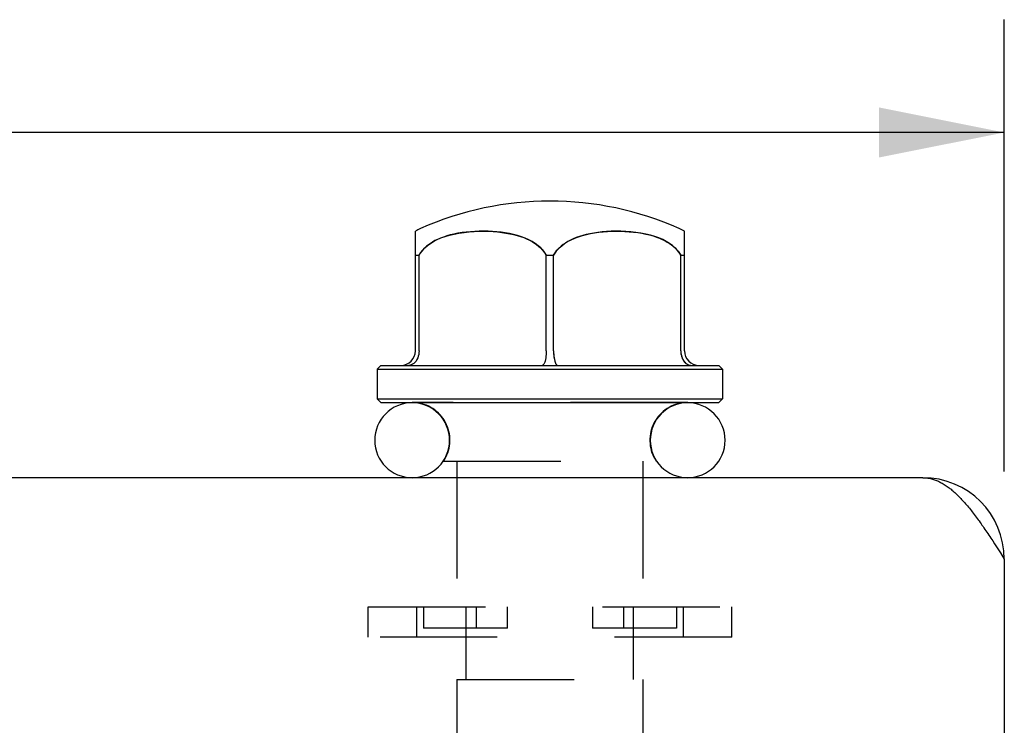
# Model space of a CAD drawing. Header units: inches. Extents: x 0 to 29.3, y 0 to 19.
# Tile 67 of 67: x 20 to 21.3, y 15.1 to 16.1. Entities that reach past the tile are written whole.
import ezdxf

# ---------------------------------------------------------------- set-up
doc = ezdxf.new("R2010")
doc.units = ezdxf.units.IN
doc.header["$LTSCALE"] = 1.612069
doc.header["$MEASUREMENT"] = 0
doc.linetypes.add('HIDDEN', pattern=[0.2, 0.1, -0.1])
doc.layers.get('0').update_dxf_attribs({"linetype": 'CONTINUOUS'})
for name, color, linetype in [('02___PRT_ALL_AXES', 7, 'CONTINUOUS'), ('DEFAULT_2', 8, 'HIDDEN'), ('DIMENSIONS', 7, 'CONTINUOUS')]:
    doc.layers.add(name, color=color, linetype=linetype)
doc.styles.get("Standard").update_dxf_attribs({"font": 'arial.ttf'})
doc.dimstyles.new('DIMSTYLE_1', dxfattribs={"dimtxt": 0.12931, "dimasz": 0.172414, "dimexe": 0.09, "dimexo": 0.07, "dimgap": 0.0375, "dimtad": 0, "dimtih": 1, "dimtoh": 1, "dimzin": 4, "dimdsep": 46, "dimtxsty": 'Standard', "dimblk": '_FILLED', "dimblk1": '_FILLED', "dimblk2": '_FILLED', "dimcen": 0.09, "dimazin": 1, "dimtfac": 1, "dimtofl": 0, "dimtmove": 0, "dimatfit": 3, "dimldrblk": '_FILLED', "dimfxl": 0, "dimtolj": 1, "dimtzin": 4, "dimarcsym": 0})

# ---------------------------------------------------------------- blocks, each defined once
blk = doc.blocks.new('_FILLED')
at = {"color": 0, "linetype": 'ByBlock'}
blk.add_solid([(0, 0), (-1, 0.2), (-1, -0.2)], dxfattribs=at)
blk = doc.blocks.new('*D11')
at = {"layer": 'DIMENSIONS', "color": 2, "linetype": 'Continuous'}
for p, q in [((15.8404, 15.4378), (15.8404, 16.0592)), ((21.3404, 15.4378), (21.3404, 16.0592)), ((15.8404, 15.904), (18.0544, 15.904)), ((21.3404, 15.904), (19.1264, 15.904))]:
    blk.add_line(p, q, dxfattribs=at)
at = {"layer": 'DIMENSIONS', "color": 2, "linetype": 'Continuous', "xscale": 0.1724137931, "yscale": 0.1724137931, "zscale": 0.1724137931, "rotation": 180}
blk.add_blockref('_FILLED', (15.8404, 15.904), dxfattribs=at)
at = {"layer": 'DIMENSIONS', "color": 2, "linetype": 'Continuous', "xscale": 0.1724137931, "yscale": 0.1724137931, "zscale": 0.1724137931}
blk.add_blockref('_FILLED', (21.3404, 15.904), dxfattribs=at)
at = {"layer": 'DIMENSIONS', "color": 2, "linetype": 'Continuous', "insert": (18.5904, 15.9686), "char_height": 0.12931, "width": 0.942668, "attachment_point": 2, "line_spacing_factor": 0.9}
blk.add_mtext('5.50 DOOR', dxfattribs=at)

msp = doc.modelspace()

# ---------------------------------------------------------------- linework, layer by layer
at = {"color": 7, "linetype": 'Continuous'}
for p, q in [((20.5304, 15.6036), (20.5304, 15.7681)), ((20.9004, 15.6036), (20.9004, 15.7681)), ((20.5304, 15.7352), (20.5354, 15.7352)), ((20.5354, 15.6036), (20.5354, 15.7352)), ((20.7104, 15.6036), (20.7104, 15.7352)), ((20.7104, 15.7352), (20.7204, 15.7352)), ((20.7204, 15.6036), (20.7204, 15.7352)), ((20.8954, 15.6036), (20.8954, 15.7352)), ((20.8954, 15.7352), (20.9004, 15.7352)), ((20.4829, 15.5836), (20.4779, 15.5786)), ((20.4779, 15.5786), (20.9529, 15.5786)), ((20.4829, 15.5836), (20.9479, 15.5836)), ((20.9479, 15.5836), (20.9529, 15.5786)), ((20.4779, 15.5376), (20.9529, 15.5376)), ((20.4829, 15.5326), (20.4779, 15.5376)), ((20.9479, 15.5326), (20.9529, 15.5376)), ((20.4829, 15.5326), (20.9479, 15.5326)), ((20.9049, 15.5321), (20.5259, 15.5321))]:
    msp.add_line(p, q, dxfattribs=at)
at = {"color": 3, "linetype": 'Continuous'}
for p, q in [((21.2284, 15.4291), (15.9524, 15.4291)), ((21.3244, 15.342), (21.3271, 15.3379)), ((21.3271, 15.3379), (21.3297, 15.3338)), ((21.3297, 15.3338), (21.3324, 15.3297)), ((21.3324, 15.3297), (21.3351, 15.3255)), ((21.3351, 15.3255), (21.3404, 15.3171)), ((21.3404, 15.3171), (21.3404, 14.9891))]:
    msp.add_line(p, q, dxfattribs=at)
at = {"color": 7, "linetype": 'Continuous'}
for points in [[(20.7104, 15.7352), (20.7083, 15.7386), (20.7057, 15.7419), (20.7027, 15.7451), (20.6992, 15.7481), (20.6953, 15.7511), (20.691, 15.7538), (20.6863, 15.7563), (20.6813, 15.7585), (20.6761, 15.7605), (20.6707, 15.7622), (20.6653, 15.7636), (20.6597, 15.7649), (20.654, 15.7659), (20.6482, 15.7667), (20.6423, 15.7673), (20.6364, 15.7677), (20.6304, 15.768), (20.6243, 15.7681), (20.6183, 15.7681), (20.6123, 15.7679), (20.6062, 15.7675), (20.6003, 15.767), (20.5945, 15.7662), (20.5888, 15.7654), (20.5834, 15.7643), (20.5782, 15.7631), (20.5734, 15.7617), (20.5689, 15.7602), (20.5647, 15.7586), (20.5609, 15.7569), (20.5573, 15.7552), (20.554, 15.7533), (20.551, 15.7514), (20.5482, 15.7494), (20.5457, 15.7474), (20.5433, 15.7452), (20.5411, 15.7429), (20.539, 15.7405), (20.5371, 15.7379), (20.5354, 15.7352)], [(20.8954, 15.7352), (20.8931, 15.7387), (20.8904, 15.7421), (20.8873, 15.7454), (20.8838, 15.7485), (20.8798, 15.7514), (20.8754, 15.7541), (20.8706, 15.7566), (20.8654, 15.7589), (20.8597, 15.761), (20.8537, 15.7628), (20.8472, 15.7643), (20.8405, 15.7656), (20.8335, 15.7666), (20.8265, 15.7674), (20.8196, 15.7678), (20.8128, 15.7681), (20.8062, 15.7681), (20.7997, 15.768), (20.7934, 15.7677), (20.7874, 15.7672), (20.7815, 15.7665), (20.7759, 15.7657), (20.7705, 15.7647), (20.7654, 15.7636), (20.7605, 15.7623), (20.7559, 15.7609), (20.7515, 15.7593), (20.7474, 15.7576), (20.7435, 15.7558), (20.7399, 15.7539), (20.7367, 15.7518), (20.7337, 15.7497), (20.731, 15.7476), (20.7285, 15.7454), (20.7262, 15.7431), (20.7241, 15.7406), (20.7222, 15.738), (20.7204, 15.7352)], [(20.5354, 15.6036), (20.5353, 15.6011), (20.5349, 15.5986), (20.5343, 15.5961), (20.5335, 15.5938), (20.5325, 15.5916), (20.5313, 15.5896), (20.5299, 15.5879), (20.5283, 15.5864), (20.5266, 15.5852), (20.5248, 15.5843), (20.523, 15.5838), (20.5211, 15.5836)], [(20.7104, 15.6036), (20.7104, 15.6011), (20.7102, 15.5986), (20.71, 15.5961), (20.7097, 15.5938), (20.7093, 15.5916), (20.7088, 15.5896), (20.7082, 15.5879), (20.7076, 15.5864), (20.7069, 15.5852), (20.7062, 15.5843), (20.7055, 15.5838), (20.7047, 15.5836)], [(20.7204, 15.6036), (20.7204, 15.6011), (20.7206, 15.5986), (20.7208, 15.5961), (20.7211, 15.5938), (20.7215, 15.5916), (20.722, 15.5896), (20.7226, 15.5879), (20.7232, 15.5864), (20.7239, 15.5852), (20.7246, 15.5843), (20.7253, 15.5838), (20.7261, 15.5836)], [(20.8954, 15.6036), (20.8955, 15.6011), (20.8959, 15.5986), (20.8965, 15.5961), (20.8973, 15.5938), (20.8983, 15.5916), (20.8995, 15.5896), (20.9009, 15.5879), (20.9025, 15.5864), (20.9042, 15.5852), (20.906, 15.5843), (20.9078, 15.5838), (20.9097, 15.5836)]]:
    msp.add_lwpolyline(points, dxfattribs=at)
at = {"color": 3, "linetype": 'Continuous'}
msp.add_lwpolyline([(21.2284, 15.4291), (21.2297, 15.4291), (21.2311, 15.429), (21.2324, 15.4289), (21.2337, 15.4288), (21.2351, 15.4286), (21.2364, 15.4284), (21.2377, 15.4282), (21.2391, 15.4279), (21.2404, 15.4275), (21.2417, 15.4272), (21.2431, 15.4268), (21.2444, 15.4263), (21.2457, 15.4258), (21.2471, 15.4253), (21.2484, 15.4247), (21.2497, 15.4241), (21.2511, 15.4235), (21.2524, 15.4228), (21.2537, 15.4221), (21.2551, 15.4214), (21.2564, 15.4206), (21.2577, 15.4198), (21.2591, 15.4189), (21.2604, 15.418), (21.2617, 15.4171), (21.2631, 15.4161), (21.2644, 15.4152), (21.2657, 15.4141), (21.2671, 15.4131), (21.2684, 15.412), (21.2697, 15.4108), (21.2711, 15.4097), (21.2724, 15.4085), (21.2737, 15.4072), (21.2751, 15.406), (21.2764, 15.4047), (21.2777, 15.4034), (21.2791, 15.402), (21.2804, 15.4006), (21.2817, 15.3992), (21.2831, 15.3978), (21.2844, 15.3963), (21.2857, 15.3948), (21.2871, 15.3933), (21.2884, 15.3918), (21.2897, 15.3902), (21.2911, 15.3886), (21.2924, 15.387), (21.2937, 15.3853), (21.2951, 15.3836), (21.2964, 15.3819), (21.2977, 15.3802), (21.2991, 15.3785), (21.3004, 15.3767), (21.3017, 15.3749), (21.3031, 15.3731), (21.3044, 15.3713), (21.3057, 15.3695), (21.3071, 15.3676), (21.3084, 15.3657), (21.3097, 15.3638), (21.3111, 15.3619), (21.3124, 15.36), (21.3137, 15.358), (21.3151, 15.3561), (21.3164, 15.3541), (21.3177, 15.3521), (21.3191, 15.3501), (21.3204, 15.3481), (21.3217, 15.3461), (21.3231, 15.3441), (21.3244, 15.342)], dxfattribs=at)
at = {"color": 7, "linetype": 'Continuous'}
for centre, radius, start, end in [((20.5104, 15.6036), 0.02, 270, 360), ((20.9204, 15.6036), 0.02, 180, 270), ((20.5259, 15.4806), 0.0515, 90, 270), ((20.9049, 15.4806), 0.0515, 270, 90)]:
    msp.add_arc(centre, radius, start, end, dxfattribs=at)
at = {"color": 3, "linetype": 'Continuous'}
msp.add_arc((21.2284, 15.3171), 0.112, 0, 90, dxfattribs=at)
at = {"layer": '02___PRT_ALL_AXES', "color": 7, "linetype": 'Continuous'}
for p, q in [((20.4779, 15.5786), (20.4779, 15.5376)), ((20.9529, 15.5786), (20.9529, 15.5376))]:
    msp.add_line(p, q, dxfattribs=at)
at = {"layer": '02___PRT_ALL_AXES', "color": 8, "linetype": 'HIDDEN'}
for p, q in [((20.9049, 15.5326), (20.5259, 15.5326)), ((20.5691, 15.4516), (20.8617, 15.4516)), ((20.5874, 15.1516), (20.5874, 14.7736)), ((20.8434, 15.1516), (20.8434, 14.7736))]:
    msp.add_line(p, q, dxfattribs=at)
at = {"layer": '02___PRT_ALL_AXES', "color": 7, "linetype": 'Continuous'}
for centre, radius, start, end in [((20.7154, 15.3716), 0.438, 66.021, 113.979), ((20.5618, 15.717), 0.06, 113.979, 121.5342), ((20.869, 15.717), 0.06, 58.4658, 66.021), ((20.5259, 15.4806), 0.052, 82.3466, 90), ((20.9049, 15.4806), 0.052, 90, 97.6534)]:
    msp.add_arc(centre, radius, start, end, dxfattribs=at)
at = {"layer": '02___PRT_ALL_AXES', "color": 8, "linetype": 'HIDDEN'}
for centre, start, end in [((20.5259, 15.4806), 326.1036, 82.3466), ((20.9049, 15.4806), 97.6534, 213.8964)]:
    msp.add_arc(centre, 0.052, start, end, dxfattribs=at)
at = {"layer": 'DEFAULT_2', "color": 8, "linetype": 'HIDDEN'}
for p, q in [((20.5874, 15.4516), (20.5874, 15.2516)), ((20.8434, 15.4516), (20.8434, 15.2516)), ((20.4654, 15.2096), (20.4654, 15.2516)), ((20.4654, 15.2516), (20.9654, 15.2516)), ((20.5319, 15.2516), (20.5319, 15.2096)), ((20.5415, 15.2516), (20.5415, 15.2222)), ((20.6004, 15.1516), (20.6004, 15.2516)), ((20.6141, 15.2516), (20.6141, 15.2222)), ((20.6569, 15.2222), (20.6569, 15.2516)), ((20.7739, 15.2516), (20.7739, 15.2222)), ((20.8167, 15.2516), (20.8167, 15.2222)), ((20.8304, 15.1516), (20.8304, 15.2516)), ((20.8893, 15.2516), (20.8893, 15.2222)), ((20.8989, 15.2516), (20.8989, 15.2096)), ((20.9654, 15.2096), (20.9654, 15.2516)), ((20.9654, 15.2096), (20.4654, 15.2096)), ((20.6569, 15.2222), (20.5415, 15.2222)), ((20.8893, 15.2222), (20.7739, 15.2222)), ((20.5874, 15.1516), (20.8434, 15.1516))]:
    msp.add_line(p, q, dxfattribs=at)
for points in [[(20.5354, 15.7352), (20.5377, 15.7387), (20.5404, 15.7421), (20.5435, 15.7454), (20.547, 15.7485), (20.551, 15.7514), (20.5554, 15.7541), (20.5602, 15.7566), (20.5654, 15.7589), (20.5711, 15.761), (20.5771, 15.7628), (20.5836, 15.7643), (20.5903, 15.7656), (20.5973, 15.7666), (20.6043, 15.7674), (20.6112, 15.7678), (20.618, 15.7681), (20.6246, 15.7681), (20.6311, 15.768), (20.6374, 15.7677), (20.6434, 15.7672), (20.6493, 15.7665), (20.6549, 15.7657), (20.6603, 15.7647), (20.6654, 15.7636), (20.6703, 15.7623), (20.6749, 15.7609), (20.6793, 15.7593), (20.6834, 15.7576), (20.6873, 15.7558), (20.6909, 15.7539), (20.6941, 15.7518), (20.6971, 15.7497), (20.6999, 15.7476), (20.7023, 15.7454), (20.7046, 15.7431), (20.7067, 15.7406), (20.7086, 15.738), (20.7104, 15.7352)], [(20.7204, 15.7352), (20.7226, 15.7386), (20.7251, 15.7419), (20.7281, 15.7451), (20.7316, 15.7481), (20.7355, 15.7511), (20.7398, 15.7538), (20.7445, 15.7563), (20.7495, 15.7585), (20.7547, 15.7605), (20.7601, 15.7622), (20.7655, 15.7636), (20.7711, 15.7649), (20.7768, 15.7659), (20.7826, 15.7667), (20.7885, 15.7673), (20.7944, 15.7677), (20.8004, 15.768), (20.8065, 15.7681), (20.8125, 15.7681), (20.8186, 15.7679), (20.8246, 15.7675), (20.8305, 15.767), (20.8363, 15.7662), (20.842, 15.7654), (20.8474, 15.7643), (20.8526, 15.7631), (20.8574, 15.7617), (20.8619, 15.7602), (20.8661, 15.7586), (20.8699, 15.7569), (20.8735, 15.7552), (20.8768, 15.7533), (20.8798, 15.7514), (20.8826, 15.7494), (20.8851, 15.7474), (20.8875, 15.7452), (20.8897, 15.7429), (20.8918, 15.7405), (20.8937, 15.7379), (20.8954, 15.7352)], [(20.7204, 15.6036), (20.7204, 15.6014), (20.7205, 15.5993), (20.7207, 15.5971), (20.7209, 15.5951), (20.7212, 15.5931), (20.7216, 15.5913), (20.722, 15.5896), (20.7225, 15.5881), (20.723, 15.5868), (20.7236, 15.5857), (20.7242, 15.5848), (20.7248, 15.5841), (20.7254, 15.5838), (20.7261, 15.5836)], [(20.8954, 15.6036), (20.8955, 15.6014), (20.8957, 15.5993), (20.8962, 15.5971), (20.8968, 15.5951), (20.8975, 15.5931), (20.8985, 15.5913), (20.8995, 15.5896), (20.9007, 15.5881), (20.902, 15.5868), (20.9035, 15.5857), (20.9049, 15.5848), (20.9065, 15.5841), (20.9081, 15.5838), (20.9097, 15.5836)]]:
    msp.add_lwpolyline(points, dxfattribs=at)
for centre, start, end in [((20.5259, 15.4806), 270, 90), ((20.9049, 15.4806), 90, 270)]:
    msp.add_arc(centre, 0.0515, start, end, dxfattribs=at)

# ---------------------------------------------------------------- dimensions: what is measured, and where the dimension line sits
at = {"layer": 'DIMENSIONS', "color": 2, "linetype": 'Continuous'}
dim = msp.add_linear_dim(base=(21.3404, 15.904), p1=(15.8404, 15.3678), p2=(21.3404, 15.3678), text='<> DOOR', dimstyle='DIMSTYLE_1', dxfattribs=at)
dim.commit()
dim.dimension.update_dxf_attribs({"geometry": '*D11', "text_midpoint": (18.5904, 15.904), "dimtype": 160})

doc.saveas('drawing.dxf')
